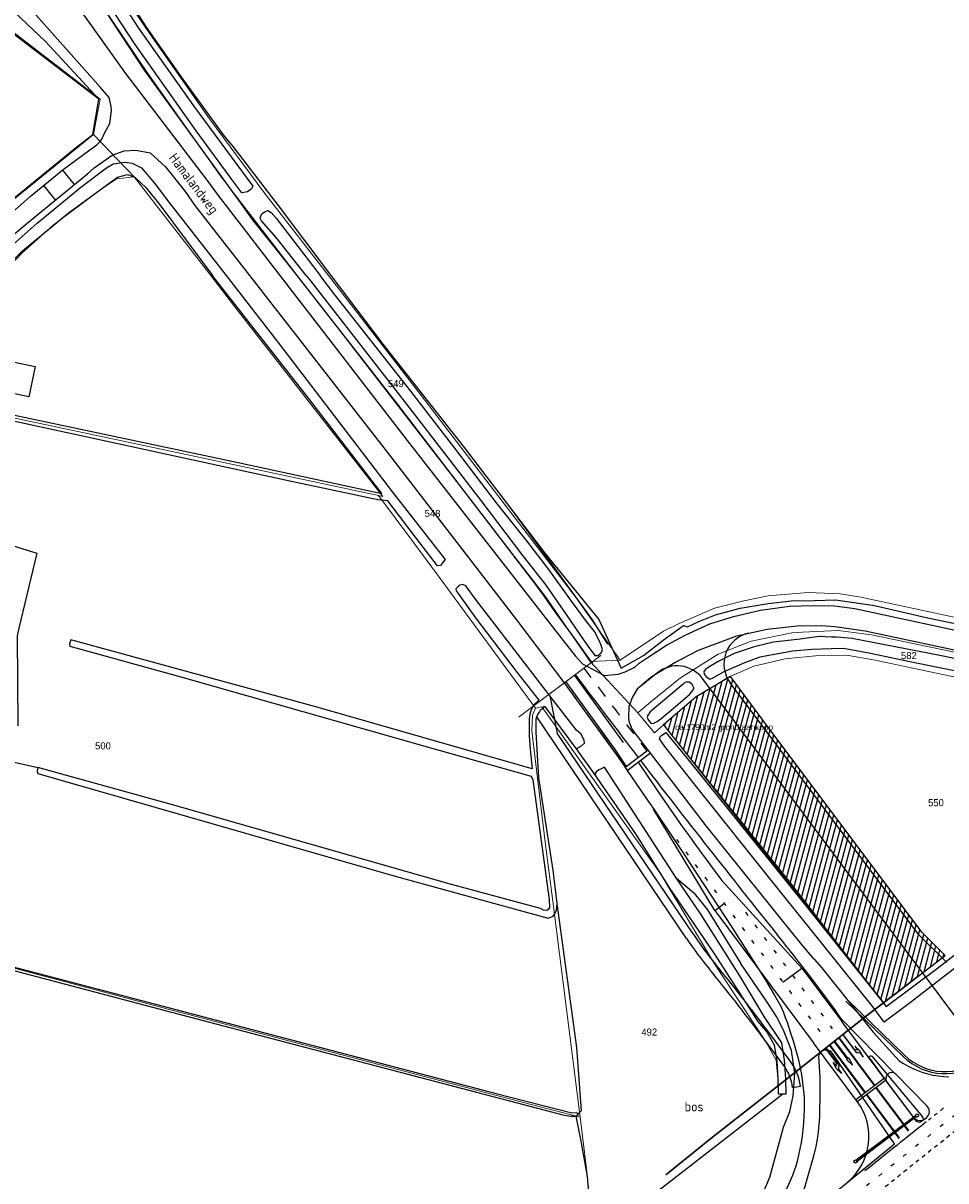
# Model space of a CAD drawing. Header units: metres. Extents: x 233874 to 239264, y 443832 to 448222.
# Tile 172 of 195: x 237457 to 237692, y 446770 to 447064. Entities that reach past the tile are written whole.
import ezdxf
from ezdxf.enums import TextEntityAlignment as Align

# ---------------------------------------------------------------- set-up
doc = ezdxf.new("R2010")
doc.units = ezdxf.units.M
doc.header["$MEASUREMENT"] = 0
for name, pattern in [('DGN3', [54.868356, 36.578904, -18.289452]), ('LIJN1-1', [2, 1, -1]), ('LIJN1-3', [4, 1, -3]), ('PHANTOM', [2.5, 1.25, -0.25, 0.25, -0.25, 0.25, -0.25])]:
    doc.linetypes.add(name, pattern=pattern)
for name, color, linetype in [('CULTUURAANDUIDING', 253, 'Continuous'), ('DAKRAND-BYG', 4, 'Continuous'), ('Goud-dwp', 7, 'Continuous'), ('Goud-kadastrale grenzen', 13, 'Continuous'), ('Goud-kader', 7, 'Continuous'), ('Goud-markering', 7, 'Continuous'), ('Goud-ontwerp', 2, 'Continuous'), ('Goud-ontwerp-water', 131, 'Continuous'), ('Goud-opstellengtesdef', 30, 'Continuous'), ('Goud-werkgrens', 210, 'PHANTOM'), ('HOUTWAL', 253, 'Continuous'), ('INSTEEKSLOOT', 153, 'Continuous'), ('KANTVERH', 253, 'Continuous'), ('MIDSLTGREPPEL', 253, 'Continuous'), ('OVERIGEAFSCH', 253, 'Continuous'), ('OVLIJNOBJ', 253, 'Continuous'), ('RASTER', 253, 'Continuous'), ('STRAATNAAM', 253, 'Continuous'), ('VRI-lantaarns', 162, 'Continuous')]:
    doc.layers.add(name, color=color, linetype=linetype)
for name, color, linetype, lineweight in [('G01 kadestrale perceelsgrens', 73, 'Continuous', 0), ('G02 kadestrale sectiegrens', 73, 'DGN3', 30), ('Z01 perceelnummer', 73, 'Continuous', 13)]:
    doc.layers.add(name, color=color, linetype=linetype, lineweight=lineweight)
doc.layers.add('Goud-eigendom bedrijf', color=7, linetype='Continuous', true_color=0xffd6ad)
doc.layers.add('Goud-hulp', color=210, linetype='Continuous', plot=False)
doc.styles.add('arial', font='arial.ttf')
doc.styles.get("Standard").update_dxf_attribs({"font": 'iso.shx'})
doc.styles.add('Styledgn001', font='dgn001.shx')
doc.linetypes.add('HAAIETAND50-R', pattern='A,0,-0.25,[122,wocad.shx,S=0.1,R=180,X=0,Y=0],-0.75', length=1)

# ---------------------------------------------------------------- blocks, each defined once
blk = doc.blocks.new('RD_7-5m')
blk.add_hatch(color=0).paths.add_polyline_path([(5.45, -0.375), (5.45, -0.075), (0, -0.075), (0, 0.075), (5.45, 0.075), (5.45, 0.375), (7.5, 0)])
at = {"color": 0}
blk.add_lwpolyline([(5.45, -0.375), (5.45, -0.075), (0, -0.075), (0, 0.075), (5.45, 0.075), (5.45, 0.375), (7.5, 0)], close=True, dxfattribs=at)
blk = doc.blocks.new('RA_7-5m')
blk.add_hatch(color=0).paths.add_polyline_path([(7.5, -0.375), (5.7, -0.675), (4, -0.375), (5.2, -0.375), (4.6, 0.225), (0, 0.225), (0, 0.375), (5.45, 0.375), (6.2, -0.375)])
at = {"color": 0}
blk.add_lwpolyline([(7.5, -0.375), (5.7, -0.675), (4, -0.375), (5.2, -0.375), (4.6, 0.225), (0, 0.225), (0, 0.375), (5.45, 0.375), (6.2, -0.375)], close=True, dxfattribs=at)
blk = doc.blocks.new('LA_7-5m')
blk.add_hatch(color=0).paths.add_polyline_path([(7.5, 0.375), (5.7, 0.675), (4, 0.375), (5.2, 0.375), (4.6, -0.225), (0, -0.225), (0, -0.375), (5.45, -0.375), (6.2, 0.375)])
at = {"color": 0}
blk.add_lwpolyline([(7.5, 0.375), (5.7, 0.675), (4, 0.375), (5.2, 0.375), (4.6, -0.225), (0, -0.225), (0, -0.375), (5.45, -0.375), (6.2, 0.375)], close=True, dxfattribs=at)
blk = doc.blocks.new('*U34')
at = {"layer": 'VRI-lantaarns', "color": 0}
for points in [[(0.35, 0.2), (19.2, 0.2)], [(0.35, -0.2), (19.2, -0.2)]]:
    blk.add_lwpolyline(points, dxfattribs=at)
at = {"layer": 'VRI-lantaarns', "color": 0, "linetype": 'LIJN1-1', "ltscale": 0.9, "const_width": 0.4}
blk.add_lwpolyline([(0.9, 0), (18.64, 0)], dxfattribs=at)
at = {"layer": 'VRI-lantaarns', "color": 0}
for centre in [(0, 0), (19.54, 0)]:
    blk.add_circle(centre, 0.4, dxfattribs=at)
blk = doc.blocks.new('A$C1532452F')
at = {"layer": 'G01 kadestrale perceelsgrens'}
for p, q in [((237475.142, 447035.866), (237485.482, 447025.093)), ((237485.482, 447025.093), (237504.932, 447000)), ((237547.65, 446944.054), (237556.127, 446932.67)), ((237601.495, 446901.806), (237609.171, 446902.142)), ((237601.495, 446901.806), (237613.632, 446888.776))]:
    blk.add_line(p, q, dxfattribs=at)
at = {"layer": 'G01 kadestrale perceelsgrens', "flags": 128}
for points in [[(237534.884, 447000), (237518.469, 447021.22), (237504.633, 447039.862), (237489.417, 447061.504), (237484.257, 447069.177), (237481.12, 447074.443), (237479.672, 447078.248), (237472.859, 447097.911)], [(237467.128, 447093.556), (237476.594, 447069.808), (237488.744, 447051.705), (237507.577, 447025.109), (237526.963, 447000)], [(237437.961, 447071.392), (237444.443, 447069.938), (237454.952, 447061.797), (237468.588, 447051.245), (237476.791, 447044.853)], [(237476.791, 447044.853), (237475.955, 447040.452), (237475.142, 447035.866)], [(237475.142, 447035.866), (237433.499, 447002.111), (237432.402, 447000)], [(237451.527, 447000), (237456.842, 447005.735), (237464.813, 447012.858), (237476.995, 447021.942), (237480.933, 447024.63), (237485.482, 447025.093)], [(237504.932, 447000), (237511.079, 446992.069), (237548.713, 446943.753), (237547.65, 446944.054)], [(237526.963, 447000), (237539.157, 446984.207), (237590.105, 446918.403), (237601.495, 446901.806)], [(237609.171, 446902.142), (237597.92, 446918.018), (237558.309, 446969.717), (237534.884, 447000)], [(237436.237, 446967.726), (237496.292, 446954.971), (237547.65, 446944.054)], [(237556.127, 446932.67), (237562.939, 446923.523), (237587.586, 446889.905)], [(237609.171, 446902.142), (237620.161, 446909.537), (237624.189, 446911.435), (237633.137, 446915.363), (237640.631, 446917.241), (237646.809, 446918.492), (237657.027, 446919.364), (237665.173, 446919.019), (237670.414, 446918.184), (237754.604, 446900.126), (237760.194, 446898.2), (237766.078, 446898.42)], [(237766.619, 446888.752), (237760.152, 446890.405), (237716.237, 446899.624), (237673.126, 446908.608), (237664.661, 446909.649), (237655.599, 446909.304), (237652.846, 446909.093), (237642.501, 446907.003), (237634.093, 446903.637), (237624.526, 446897.674), (237616.972, 446891.543), (237613.632, 446888.776)], [(237766.619, 446888.752), (237763.617, 446885.705), (237761.362, 446884.545), (237758.258, 446884.328), (237716.587, 446893.124), (237673.586, 446902.195), (237666.772, 446903.38), (237659.674, 446903.339), (237651.115, 446902.482), (237643.178, 446900.596), (237636.762, 446897.802), (237628.514, 446892.852), (237620.213, 446885.648)], [(237587.586, 446889.905), (237589.181, 446890.249), (237619.349, 446847.947), (237633.128, 446824.836), (237646.121, 446805.184), (237648.885, 446800.326), (237649.425, 446793.932)], [(237587.586, 446889.905), (237586.873, 446888.155), (237586.648, 446884.16), (237590.1, 446855.788), (237592.025, 446840.831), (237598.98, 446785.885)], [(237613.632, 446888.776), (237616.997, 446884.751), (237617.893, 446883.679), (237620.213, 446885.648)], [(237620.213, 446885.648), (237652.51, 446845.469), (237676.187, 446814.957)], [(237598.98, 446785.885), (237584.556, 446789.571), (237494.443, 446813.228), (237400.924, 446838.088)], [(237598.98, 446785.885), (237600.545, 446772.743), (237601.589, 446763.333), (237602.235, 446756.197)]]:
    blk.add_lwpolyline(points, dxfattribs=at)
at = {"layer": 'G02 kadestrale sectiegrens', "flags": 128}
for points in [[(237773.104, 446887.193), (237769.782, 446884.639), (237751.81, 446870.818), (237718.06, 446846.749), (237711.147, 446841.819), (237706.769, 446838.455), (237680.733, 446818.45), (237676.187, 446814.957)], [(237676.187, 446814.957), (237671.502, 446811.357), (237649.425, 446793.932)], [(237649.425, 446793.932), (237645.222, 446790.615), (237632.256, 446780.382), (237602.235, 446756.197)]]:
    blk.add_lwpolyline(points, dxfattribs=at)
at = {"layer": 'Z01 perceelnummer', "linetype": 'Continuous', "lineweight": 13, "style": 'Styledgn001'}
for s, p in [('549', (237552.059, 446972.521)), ('548', (237561.404, 446939.477)), ('582', (237682.628, 446903.308)), ('500', (237477.522, 446880.349)), ('550', (237689.529, 446865.886)), ('492', (237616.547, 446807.511))]:
    blk.add_text(s, height=1.8, dxfattribs=at).set_placement(p, align=Align.MIDDLE_CENTER)

msp = doc.modelspace()

# ---------------------------------------------------------------- hatches: boundary and pattern name
at = {"layer": 'Goud-eigendom bedrijf', "linetype": 'Continuous'}
h = msp.add_hatch(dxfattribs=at)
h.set_pattern_fill('ANSI31', color=256, scale=10, angle=30)
h.paths.add_polyline_path([(237685.905, 446832.901), (237662.324, 446864.413), (237647.279, 446884.519), (237637.197, 446897.992), (237628.514, 446892.852), (237620.213, 446885.648), (237676.187, 446814.957), (237691.88, 446827.015)])

# ---------------------------------------------------------------- linework, layer by layer
at = {"layer": 'DAKRAND-BYG'}
msp.add_lwpolyline([(237458.67, 446969.16), (237443.96, 446972.28), (237445.59, 446979.96), (237460.3, 446976.85), (237458.67, 446969.16)], dxfattribs=at)
at = {"layer": 'Goud-eigendom bedrijf', "linetype": 'Continuous'}
msp.add_lwpolyline([(237685.905, 446832.901), (237662.324, 446864.413), (237647.279, 446884.519), (237637.197, 446897.992), (237628.514, 446892.852), (237620.213, 446885.648), (237676.187, 446814.957), (237691.88, 446827.015), (237685.905, 446832.901)], close=True, dxfattribs=at)
at = {"layer": 'Goud-hulp', "linetype": 'Continuous'}
for p, q in [((237594.94, 446896.38), (237607.27, 446879.36)), ((237595.304, 446896.644), (237607.634, 446879.624)), ((237597.531, 446898.257), (237609.896, 446881.19)), ((237607.634, 446879.624), (237610.658, 446875.053)), ((237610.366, 446874.83), (237616.253, 446879.333)), ((237610.974, 446874.035), (237616.861, 446878.539)), ((237676.67, 446780.273), (237683.876, 446785.665)), ((237656.17, 446760.49), (237679.01, 446779.09))]:
    msp.add_line(p, q, dxfattribs=at)
at = {"layer": 'Goud-hulp', "linetype": 'LIJN1-1', "ltscale": 3}
msp.add_arc((239588.882, 448392.899), 2486.841, 216.889597, 217.498414, dxfattribs=at)
at = {"layer": 'Goud-hulp', "linetype": 'Continuous'}
msp.add_arc((239588.882, 448392.899), 2489.591, 216.889597, 217.49832, dxfattribs=at)
at = {"layer": 'Goud-kader', "linetype": 'Continuous'}
for p, q in [((237613.749, 446876.159), (237619.783, 446867.296)), ((237632.238, 446849.818), (237635.052, 446846.043)), ((237655.381, 446823.794), (237635.052, 446846.043))]:
    msp.add_line(p, q, dxfattribs=at)
msp.add_arc((238033.099, 447148.667), 500, 214.24566, 216.70517, dxfattribs=at)
at = {"layer": 'Goud-markering', "linetype": 'LIJN1-3'}
for p, q in [((237623.487, 446856.537), (237660.738, 446806.57)), ((237641.057, 446837.989), (237663.144, 446808.363))]:
    msp.add_line(p, q, dxfattribs=at)
at = {"layer": 'Goud-markering', "linetype": 'Continuous'}
for p, q in [((237655.381, 446823.794), (237665.542, 446810.165)), ((237681.157, 446801.286), (237666.622, 446815.346)), ((237678.91, 446797.17), (237665.649, 446810.636)), ((237676.334, 446795.759), (237665.542, 446810.165)), ((237673.865, 446793.911), (237664.878, 446805.921)), ((237673.985, 446794.001), (237664.998, 446806.01)), ((237671.463, 446792.113), (237662.476, 446804.123)), ((237671.583, 446792.203), (237662.596, 446804.213)), ((237669.121, 446790.361), (237676.327, 446795.753)), ((237669.48, 446789.881), (237676.686, 446795.273)), ((237682.53, 446782.331), (237674.224, 446793.43)), ((237682.647, 446782.425), (237674.344, 446793.52)), ((237680.184, 446780.459), (237671.822, 446791.633)), ((237680.245, 446780.627), (237671.942, 446791.723))]:
    msp.add_line(p, q, dxfattribs=at)
for centre, radius, start, end in [((239588.882, 448392.899), 2489.591, 217.521335, 218.821342), ((237252.316, 446512.818), 509.45, 35.77382, 38.82134), ((237691.934, 446812.426), 15.5, 225.9516, 307.60482), ((238931.823, 445215.142), 2003.2, 128.418898, 128.462785)]:
    msp.add_arc(centre, radius, start, end, dxfattribs=at)
at = {"layer": 'Goud-markering', "linetype": 'LIJN1-3'}
msp.add_arc((238921.329, 445228.208), 1983.242, 127.5203, 129.161301, dxfattribs=at)
at = {"layer": 'Goud-markering', "linetype": 'LIJN1-1'}
for centre, radius, start, end in [((238876.86, 445284.565), 1914.654, 128.252664, 128.397861), ((238931.823, 445215.142), 1996.8, 128.229848, 129.15802)]:
    msp.add_arc(centre, radius, start, end, dxfattribs=at)
at = {"layer": 'Goud-markering', "linetype": 'HAAIETAND50-R'}
msp.add_arc((238931.823, 445215.142), 2003.2, 128.462785, 128.98936, dxfattribs=at)
at = {"layer": 'Goud-ontwerp', "linetype": 'Continuous'}
for p, q in [((237641.88, 446909.005), (237646.58, 446910.01)), ((237618.663, 446898.933), (237613.68, 446894.93)), ((237702.062, 446801.294), (237630.079, 446897.49)), ((237685.149, 446832.241), (237637.148, 446896.388)), ((237633.23, 446838.449), (237617.66, 446864.261)), ((237633.23, 446838.449), (237658.336, 446804.773)), ((237692.274, 446825.224), (237685.149, 446832.241)), ((237681.505, 446801.645), (237666.97, 446815.705)), ((237669.48, 446789.881), (237658.336, 446804.773)), ((237687.197, 446788.755), (237679.304, 446796.77)), ((237683.876, 446785.776), (237677.04, 446794.812)), ((237686.709, 446785.412), (237687.085, 446785.708))]:
    msp.add_line(p, q, dxfattribs=at)
for centre, radius, start, end in [((237643.553, 446901.182), 8, 102.07459, 216.80748), ((237623.673, 446892.697), 8, 36.80748, 128.78085), ((237691.934, 446812.426), 15, 225.9516, 307.60482), ((237678.236, 446795.717), 1.5, 44.56281, 217.11189), ((237657.47, 446780.894), 15, 309.15802, 36.80748), ((237685.848, 446787.28), 2, 308.2265, 47.54778), ((237685.471, 446786.983), 2, 217.11189, 308.2265)]:
    msp.add_arc(centre, radius, start, end, dxfattribs=at)
at = {"layer": 'Goud-ontwerp-water', "linetype": 'Continuous'}
for p, q in [((237591.244, 446893.091), (237593.157, 446883.606)), ((237626.034, 446831.349), (237587.976, 446887.704)), ((237627.692, 446832.468), (237593.157, 446883.606)), ((237652.368, 446800.231), (237646.638, 446807.888)), ((237650.766, 446799.033), (237645.036, 446806.69)), ((237653.052, 446793.439), (237655.034, 446793.705))]:
    msp.add_line(p, q, dxfattribs=at)
for centre, radius, start, end in [((237714.293, 446890.953), 106.5, 214.0323, 219.30085), ((237714.293, 446890.953), 104.5, 214.0323, 219.30085), ((237252.316, 446512.818), 490.5, 36.80748, 39.30085), ((237252.316, 446512.818), 492.5, 36.80748, 39.30085), ((237641.158, 446791.843), 12, 7.64234, 36.80748), ((237641.158, 446791.843), 14, 7.64234, 36.80748)]:
    msp.add_arc(centre, radius, start, end, dxfattribs=at)
at = {"layer": 'Goud-opstellengtesdef', "linetype": 'Continuous'}
for p, q in [((237633.233, 446838.445), (237635.635, 446840.242)), ((237650.578, 446820.199), (237655.388, 446823.785))]:
    msp.add_line(p, q, dxfattribs=at)
at = {"layer": 'Goud-werkgrens', "ltscale": 3, "const_width": 0.3}
msp.add_lwpolyline([(237583.308, 446887.64), (237604.282, 446903.382)], dxfattribs=at)
at = {"layer": 'HOUTWAL'}
msp.add_lwpolyline([(237544.14, 446708.09), (237569.8, 446729.33), (237587.42, 446743.16), (237598.32, 446753.65), (237600.77, 446759.48), (237601.32, 446764.66), (237600.81, 446770.73), (237599.27, 446779.3), (237597.99, 446786.11), (237599.31, 446787.53), (237598.1, 446803.55), (237593.12, 446840.19)], dxfattribs=at)
at = {"layer": 'INSTEEKSLOOT'}
msp.add_line((237491.95, 447017.97), (237505.41, 447000), dxfattribs=at)
for points in [[(237515.66, 447022.73), (237515.35, 447022.07), (237514.29, 447021.35), (237512.82, 447021.04), (237510.8, 447023.81), (237501.23, 447036.86), (237485.71, 447058.82), (237478.9, 447069.17), (237476.76, 447073.03), (237476.24, 447073.92), (237474.31, 447079.37), (237469.93, 447090.9), (237468.17, 447096.19), (237468.5, 447097.24), (237470.03, 447097.98), (237471.15, 447097.55), (237475.1, 447087.26), (237477.71, 447078.91), (237478.28, 447076.96), (237479.36, 447074.08), (237484.37, 447066.32), (237486.54, 447062.93), (237500.54, 447043.2), (237515.66, 447022.73)], [(237447.2, 447000), (237447.7, 447000.71), (237452.36, 447005.86), (237460.8, 447013.36), (237471.92, 447022.46), (237478.38, 447027.46), (237480.14, 447028.46), (237483.1, 447028.9), (237484.94, 447028.62), (237487.34, 447027.43), (237490.6, 447023.56)], [(237450.92, 447000), (237451.71, 447001), (237457.08, 447006.31), (237468.7, 447015.85), (237481.22, 447025.02), (237483.75, 447025.75), (237485.64, 447025.06), (237488.53, 447022.3), (237491.95, 447017.97)], [(237490.6, 447023.56), (237494.27, 447018.71), (237508.85, 447000)], [(237529.26, 447000), (237521.95, 447009.24), (237521.03, 447010.39), (237517.89, 447013.91), (237517.71, 447014.24), (237517.53, 447014.62), (237517.67, 447015.19), (237518.07, 447015.78), (237518.75, 447016.24), (237519.52, 447016.59), (237520.32, 447016.08), (237521.58, 447014.61), (237532.8, 447000)], [(237508.85, 447000), (237522.63, 446982.31), (237551.18, 446944.92), (237563.66, 446928.97), (237564.57, 446927.77), (237564.24, 446927.32), (237563.4, 446926.24), (237562.7, 446926.18), (237557.1, 446933.43), (237549.99, 446942.68), (237547.51, 446942.97), (237523.9, 446947.93), (237460.57, 446961.7), (237441.27, 446965.82), (237440, 446966.41), (237438.7, 446966.66), (237439.06, 446967.86), (237458.69, 446963.71), (237510.74, 446952.68), (237548.51, 446944.58), (237529.86, 446968.78), (237506.13, 446999.04), (237505.41, 447000)], [(237529.26, 447000), (237530.32, 446998.66), (237555.36, 446966.53), (237573.69, 446942.79), (237584.28, 446928.8), (237589.01, 446922.77), (237590.2, 446921.19), (237595.4, 446913.75), (237599.05, 446908.4), (237600.99, 446905.59), (237602.74, 446903.3), (237603.47, 446903.36), (237604.32, 446903.98), (237604.69, 446904.75), (237604.3, 446905.92), (237603.73, 446907.32), (237602.58, 446909.41), (237600.36, 446912.36), (237596.33, 446917.74), (237590.96, 446925.19), (237585.4, 446932.5), (237577.97, 446941.87), (237567.08, 446956.09), (237555.88, 446970.6), (237536.28, 446995.47), (237532.8, 447000)], [(237591.244, 446893.091), (237590.48, 446894.08), (237572.34, 446917.7), (237569.89, 446921.08), (237569.13, 446921.41), (237568.37, 446921.19), (237567.73, 446920.71), (237567.35, 446920.29), (237567.38, 446919.81), (237567.88, 446919.12), (237572.35, 446912.92), (237582.82, 446899.08), (237588.41, 446891.97), (237587.18, 446890.81), (237586.54, 446889.48), (237586.04, 446888.1), (237585.97, 446886.96), (237585.95, 446882.83), (237586.23, 446879.49), (237586.78, 446874.46), (237531.67, 446890.26), (237469.34, 446907.3), (237468.97, 446906.33), (237469.11, 446905.74), (237497.34, 446897.93), (237559.43, 446880.22), (237586.53, 446872.61), (237586.96, 446871.72), (237591.06, 446841.27), (237591.15, 446839.24), (237590.9, 446838.78), (237590.49, 446838.47)], [(237717.92, 446897.6), (237691.39, 446903.16), (237690.55, 446903.3), (237668.24, 446907.64), (237665.35, 446907.88), (237664.09, 446907.98), (237663.06, 446907.98), (237659.76, 446908.19), (237654.98, 446907.51), (237648.21, 446906.76), (237643.23, 446905.52), (237638.17, 446903.84), (237634.26, 446901.89), (237631.79, 446900.44), (237630.9, 446899.75), (237630.41, 446899.27), (237630.54, 446898.62), (237630.93, 446898.11), (237631.47, 446897.63), (237631.81, 446897.39), (237632.21, 446897.36), (237632.62, 446897.54), (237635.49, 446899.16), (237640.91, 446901.53), (237644.8, 446902.95), (237648.32, 446903.68), (237653.06, 446904.5), (237657.97, 446904.94), (237662.89, 446905.15), (237665.99, 446905.17)], [(237665.99, 446905.17), (237672.9, 446903.88), (237682.85, 446901.81), (237704.24, 446897.44), (237739.31, 446890.16), (237755.02, 446886.63), (237758.68, 446886.05), (237760.29, 446885.82), (237760.97, 446886.9), (237761.08, 446887.81)], [(237627.99, 446894.95), (237627.43, 446896.09), (237626.73, 446896.54), (237626.06, 446896.55), (237625.65, 446896.45), (237625.15, 446896.05), (237616.81, 446888.98), (237616.23, 446888.13), (237616.05, 446887.58), (237616.18, 446887.09), (237616.62, 446886.52), (237616.98, 446886.07), (237617.57, 446886), (237618.61, 446886.53), (237619.47, 446887.18), (237623.85, 446890.85), (237626.79, 446893.37), (237627.42, 446894.13), (237627.99, 446894.95)], [(237590.49, 446838.47), (237589.63, 446838.56), (237588.87, 446838.93), (237565.33, 446845.28), (237496.15, 446865.05), (237460.96, 446874.86), (237460.8, 446873.82), (237460.95, 446873.34), (237551.86, 446847.18), (237590.86, 446836.45), (237592.07, 446837.04), (237592.64, 446837.79), (237592.85, 446838.43), (237592.93, 446838.49), (237593.12, 446840.19), (237592.06, 446848.74), (237588.47, 446872.2), (237587.74, 446883.82), (237587.76, 446887.14)], [(237587.76, 446887.14), (237587.98, 446887.715)], [(237694.36, 446823.74), (237683.01, 446815.07), (237676.37, 446810.03), (237673.57, 446813.84), (237648.56, 446844.9), (237628, 446870.68), (237620.55, 446880.15), (237619.72, 446881.24), (237619.14, 446882.09), (237619.44, 446882.78), (237619.95, 446883.16), (237620.77, 446883.71), (237626.29, 446877.01), (237657.18, 446838.73), (237676.82, 446814.03), (237690.62, 446824.29), (237709, 446838.78)], [(237401.45, 446851.38), (237398.89, 446839.83), (237399.63, 446839.34), (237428, 446831.09), (237577.58, 446791.88), (237596.87, 446786.98), (237598.11, 446787.04), (237598.35, 446786.4), (237597.43, 446786.01), (237596.54, 446786), (237595, 446786.28), (237497.95, 446811.75), (237414.37, 446833.74), (237399.47, 446837.56), (237397.77, 446838.53), (237397.23, 446839.16), (237396.83, 446839.92), (237396.94, 446841.27), (237397.1, 446842.36), (237397.47, 446843.99), (237398.86, 446848.68), (237401.56, 446857.96)]]:
    msp.add_lwpolyline(points, dxfattribs=at)
at = {"layer": 'INSTEEKSLOOT', "color": 13}
for points in [[(237598.02, 446884.32), (237591.244, 446893.091)], [(237587.98, 446887.715), (237588.2, 446888.29), (237588.59, 446888.94), (237588.98, 446889.55), (237589.41, 446889.87), (237589.62, 446890.03), (237589.91, 446890.4), (237597.99, 446879.62), (237599.28, 446880.3), (237600.07, 446881.03), (237600, 446881.73), (237599.22, 446883.28), (237598.02, 446884.32)], [(237623.4, 446846.73), (237605.17, 446874.92), (237603.77, 446874.25), (237603.1, 446873.77), (237602.82, 446873.33), (237602.84, 446872.75), (237603.23, 446872.2), (237613.22, 446857.66), (237621.39, 446844.62)], [(237621.39, 446844.62), (237633.2, 446827.33), (237644.2, 446810.23), (237646.54, 446807.41), (237648.32, 446804.28), (237648.99, 446800.13), (237649.3, 446795.58), (237649.4, 446791.79), (237651.4, 446791.82), (237651.3, 446795.67), (237650.98, 446800.36), (237650.27, 446804.76), (237645.78, 446811.44), (237639.59, 446821.8), (237629.65, 446837.47), (237623.4, 446846.73)]]:
    msp.add_lwpolyline(points, dxfattribs=at)
at = {"layer": 'KANTVERH'}
for p, q in [((237470.26, 447023.18), (237467.29, 447026.85)), ((237465.45, 447019.27), (237462.47, 447022.94)), ((237506.82, 447020.36), (237522.55, 447000)), ((237500.91, 447017.81), (237514.81, 447000)), ((237658.5, 446826.05), (237660.43, 446823.91)), ((237672.58, 446800.87), (237676.95, 446794.92)), ((237673.21, 446801.39), (237686.13, 446785.9)), ((237676.95, 446794.92), (237683.55, 446786.1)), ((237683.67, 446785.95), (237683.55, 446786.1)), ((237683.67, 446785.95), (237683.55, 446786.1)), ((237684.63, 446784.78), (237683.67, 446785.95))]:
    msp.add_line(p, q, dxfattribs=at)
at = {"layer": 'KANTVERH', "color": 13}
msp.add_line((237650.79, 446812.36), (237650.21, 446813.75), dxfattribs=at)
at = {"layer": 'KANTVERH'}
for points in [[(237555.32, 447162.79), (237550.97, 447159.59), (237544.25, 447154.38), (237492.68, 447116.78), (237468.88, 447099.77), (237460.42, 447093.94), (237458.35, 447092.42), (237458.35, 447091.54), (237458.38, 447089.39), (237460.97, 447084.42), (237471.8, 447067.49), (237483.25, 447051.39), (237504.04, 447024.19), (237506.82, 447020.36)], [(237451.35, 447013.32), (237459.02, 447020.15), (237467.43, 447026.96), (237474.19, 447031.97), (237475.97, 447033.27), (237476.62, 447033.98), (237477.21, 447034.71), (237477.88, 447036.21), (237479.24, 447038.7), (237479.65, 447041.98), (237479.64, 447043.06), (237479.08, 447045.32), (237476.92, 447047.9), (237459.2, 447067.81), (237450.56, 447077.63)], [(237444.78, 447000), (237445.22, 447000.59), (237451.55, 447007.66), (237458.2, 447013.35), (237473.61, 447025.92), (237475.28, 447027.41), (237479.88, 447030.66), (237482.9, 447031.76), (237485.89, 447031.94), (237489.57, 447031.25), (237493.41, 447027.66), (237498.45, 447021.44), (237500.91, 447017.81)], [(237514.81, 447000), (237549.61, 446955.39), (237583.02, 446912.1), (237594.94, 446896.38), (237601.87, 446886.79), (237604.91, 446882.73), (237609.63, 446875.99), (237610.974, 446874.035)], [(237522.55, 447000), (237554.97, 446958.05), (237592.22, 446910.32), (237597.73, 446903.23), (237599.6, 446901.19), (237604.63, 446898.47), (237605.2, 446898.26), (237608.65, 446898.6), (237610.39, 446899.14), (237612.86, 446900.36), (237613.98, 446901.39), (237616.06, 446902.73), (237620.92, 446905.95), (237625.66, 446908.53), (237631.95, 446911.42), (237637.99, 446913.23), (237644.89, 446914.88), (237652.29, 446915.84), (237658.28, 446916.08), (237663.7, 446915.93), (237668.85, 446915.28), (237676.38, 446913.66), (237684.99, 446911.84), (237710.25, 446906.4)], [(237646.58, 446910.01), (237654.19, 446910.91), (237660.46, 446910.98), (237663.8, 446910.72), (237671.48, 446909.62), (237724.87, 446898.24), (237752.76, 446892.26), (237761.61, 446890.99), (237766.53, 446890.84), (237771.7, 446891.5), (237779.58, 446893.17), (237781.14, 446893.73), (237786.79, 446896.16), (237787.75, 446896.73), (237788.89, 446897.34), (237790.35, 446897.92), (237793.19, 446899.48), (237795.73, 446900.68), (237799.53, 446900.86)], [(237658.5, 446826.05), (237655.18, 446829.92), (237631.05, 446859.99), (237612.24, 446884.58), (237611.49, 446886.28), (237611.38, 446887.38), (237611.47, 446890.41), (237612.32, 446892.65), (237613.68, 446894.93), (237615.43, 446896.54), (237617.32, 446898.09), (237623.1, 446901.53), (237629.06, 446904.71), (237638.82, 446908.35), (237646.58, 446910.01)], [(237610.974, 446874.035), (237615.72, 446867.13), (237617.679, 446864.231)], [(237660.43, 446823.91), (237673.51, 446807.5), (237680.12, 446800.21)], [(237672.58, 446800.87), (237672.53, 446801.02), (237672.54, 446801.19), (237672.62, 446801.33), (237672.74, 446801.44), (237672.9, 446801.49), (237673.07, 446801.47), (237673.21, 446801.39)], [(237680.12, 446800.21), (237681.27, 446799.48), (237682.45, 446798.82), (237683.67, 446798.23), (237684.91, 446797.71), (237686.19, 446797.26), (237687.49, 446796.88), (237688.81, 446796.58), (237690.14, 446796.35), (237691.49, 446796.2), (237692.84, 446796.12)], [(237686.13, 446785.9), (237686.21, 446785.65), (237686.23, 446785.39), (237686.17, 446785.13), (237686.04, 446784.9), (237685.85, 446784.71), (237685.62, 446784.58), (237685.36, 446784.53), (237685.1, 446784.54), (237684.85, 446784.63), (237684.63, 446784.78)]]:
    msp.add_lwpolyline(points, dxfattribs=at)
at = {"layer": 'KANTVERH', "color": 13}
for points in [[(237617.679, 446864.231), (237623.245, 446855.99)], [(237623.245, 446855.99), (237625.13, 446853.2), (237637.53, 446834.18), (237646.09, 446820.92), (237648.48, 446816.73), (237650.21, 446813.75)], [(237651.7, 446809.91), (237651.26, 446811.14), (237650.79, 446812.36)], [(237654.07, 446802.48), (237653.31, 446804.97), (237652.53, 446807.45), (237651.7, 446809.91)], [(237654.96, 446798.82), (237654.7, 446800.05), (237654.4, 446801.27), (237654.07, 446802.48)], [(237662.83, 446802.53), (237662.48, 446802.73), (237662.1, 446802.86), (237661.7, 446802.91), (237661.3, 446802.89), (237660.9, 446802.78), (237660.54, 446802.61), (237660.21, 446802.37), (237659.94, 446802.07), (237659.73, 446801.73), (237659.59, 446801.35)], [(237666.942, 446769.263), (237679.01, 446779.09), (237662.83, 446802.53)], [(237655.92, 446792.45), (237655.67, 446794.58), (237655.35, 446796.71), (237654.96, 446798.82)], [(237659.59, 446801.35), (237659.8, 446798.64), (237659.94, 446795.93), (237660, 446793.21), (237659.99, 446790.49), (237659.91, 446787.78)], [(237656.09, 446787.84), (237656.1, 446789.38), (237656.04, 446790.92), (237655.92, 446792.45)], [(237655.52, 446781.03), (237655.73, 446782.72), (237655.89, 446784.42), (237656.02, 446786.13), (237656.09, 446787.84)], [(237659.91, 446787.78), (237659.86, 446785.89), (237659.74, 446784.01), (237659.55, 446782.14), (237659.27, 446780.28), (237658.92, 446778.43), (237658.5, 446776.6), (237658, 446774.78)], [(237654.26, 446774.63), (237654.64, 446776.21), (237654.98, 446777.81), (237655.27, 446779.41), (237655.52, 446781.03)], [(237653.09, 446771.09), (237653.53, 446772.25), (237653.92, 446773.43), (237654.26, 446774.63)], [(237658, 446774.78), (237657.11, 446771.49), (237656.14, 446768.23), (237655.1, 446764.99), (237653.98, 446761.78)], [(237650.03, 446764.27), (237651.1, 446766.52), (237652.12, 446768.79), (237653.09, 446771.09)]]:
    msp.add_lwpolyline(points, dxfattribs=at)
at = {"layer": 'MIDSLTGREPPEL'}
msp.add_lwpolyline([(237545.43, 446706.56), (237571.06, 446727.77), (237588.73, 446741.65), (237600, 446752.5), (237650.58, 446791.81)], dxfattribs=at)
at = {"layer": 'OVERIGEAFSCH', "color": 13}
msp.add_line((237597.99, 446879.62), (237602.84, 446872.75), dxfattribs=at)
at = {"layer": 'OVERIGEAFSCH'}
for points in [[(237466.17, 447095.64), (237469.07, 447087.9), (237472.85, 447078.09), (237473.57, 447076.31), (237474.69, 447073.52), (237476.28, 447070.1), (237488.02, 447052.29), (237512.59, 447018.36), (237515.5, 447014.27)], [(237515.5, 447014.27), (237525.33, 447001.96), (237526.86, 447000)], [(237526.86, 447000), (237552.45, 446967.22), (237587.31, 446921.74), (237589.42, 446918.94), (237592.79, 446914.07), (237597.01, 446908.34), (237600.86, 446902.96), (237602.15, 446901.21)], [(237581.21, 446940.82), (237592, 446926.13), (237602.01, 446912.43), (237605.96, 446906.17)]]:
    msp.add_lwpolyline(points, dxfattribs=at)
at = {"layer": 'OVLIJNOBJ'}
for points in [[(237623.4, 446846.73), (237627.93, 446842.91), (237631.41, 446838.59), (237639.78, 446825.02)], [(237600.98, 446719.62), (237620.82, 446737.14), (237624.22, 446740.89), (237627.97, 446744.03), (237630.83, 446745.93), (237634.55, 446749.31), (237635.61, 446750.32), (237638.72, 446753.7), (237643.06, 446760.8), (237647.26, 446770.55), (237650.72, 446783.35), (237652.32, 446787.33), (237653.14, 446791.25), (237653.62, 446797.06), (237652.74, 446802.83), (237650.9, 446807.59), (237649.12, 446811.21), (237646.39, 446815.34), (237639.78, 446825.02)]]:
    msp.add_lwpolyline(points, dxfattribs=at)
at = {"layer": 'RASTER'}
for points in [[(237473.35, 447095.48), (237475.26, 447090.05), (237479.41, 447079.21), (237481.86, 447073.85), (237482.71, 447072.3), (237484.18, 447069.99), (237488.52, 447063.25), (237497.3, 447050.7), (237508.07, 447035.85), (237510.55, 447032.88)], [(237448.62, 447073.08), (237462.88, 447059.6), (237476.46, 447044.86), (237462.81, 447055.31), (237444.39, 447069.34), (237429.3, 447058.31), (237413.37, 447046.48), (237414.82, 447019.9)], [(237415.25, 447013.66), (237425.1, 447007.73), (237433.69, 447002.48), (237448.09, 447014.29), (237470.02, 447032.07), (237474.93, 447035.92), (237476.46, 447044.86)], [(237510.55, 447032.88), (237522.07, 447017.82), (237535.51, 447000)], [(237535.51, 447000), (237548.71, 446982.51), (237569.42, 446956.22), (237581.21, 446940.82), (237589.95, 446929.4), (237603.71, 446912.52), (237609.39, 446900.11), (237615.06, 446903.34), (237620.07, 446907.24), (237625.31, 446910.94), (237626.26, 446910.63), (237629.19, 446911.97), (237633.39, 446913.64), (237639.72, 446915.38), (237646.83, 446916.53), (237652.64, 446917.26), (237658.62, 446917.31), (237663.95, 446917.51), (237673.84, 446916.01), (237687.03, 446913.02), (237732.98, 446903.43)], [(237425.09, 446940.38), (237460.73, 446929.4), (237456.12, 446910.28), (237455.67, 446908.32), (237455.89, 446885.43)], [(237411.24, 446888.92), (237417.08, 446886.9), (237439.94, 446879.84), (237454.9, 446876.17), (237460.96, 446874.86)]]:
    msp.add_lwpolyline(points, dxfattribs=at)

# ---------------------------------------------------------------- block references
at = {"layer": 'Goud-kadastrale grenzen', "linetype": 'Continuous'}
msp.add_blockref('A$C1532452F', (0, 0), dxfattribs=at)
at = {"layer": 'Goud-markering'}
for name, p, rotation in [('RD_7-5m', (237663.737, 446805.067), 307), ('LA_7-5m', (237666.199, 446806.909), 307), ('RA_7-5m', (237661.275, 446803.225), 306.8074839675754)]:
    msp.add_blockref(name, p, dxfattribs=dict(at, rotation=rotation))
at = {"layer": 'VRI-lantaarns', "rotation": 216.8074839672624}
msp.add_blockref('*U34', (237684.686, 446786.271), dxfattribs=at)

# ---------------------------------------------------------------- texts
at = {"layer": 'CULTUURAANDUIDING'}
msp.add_text('bos', height=2.5, dxfattribs=at).set_placement((237625.56, 446787.31))
at = {"layer": 'Goud-dwp', "linetype": 'Continuous', "style": 'arial'}
msp.add_text('ca.1790m2 grond aankoop', height=1.5, dxfattribs=at).set_placement((237623.139, 446884.343))
at = {"layer": 'STRAATNAAM'}
msp.add_text('Hamalandweg', height=2.5, rotation=307.2367, dxfattribs=at).set_placement((237494.14, 447029.95))

doc.saveas('drawing.dxf')
